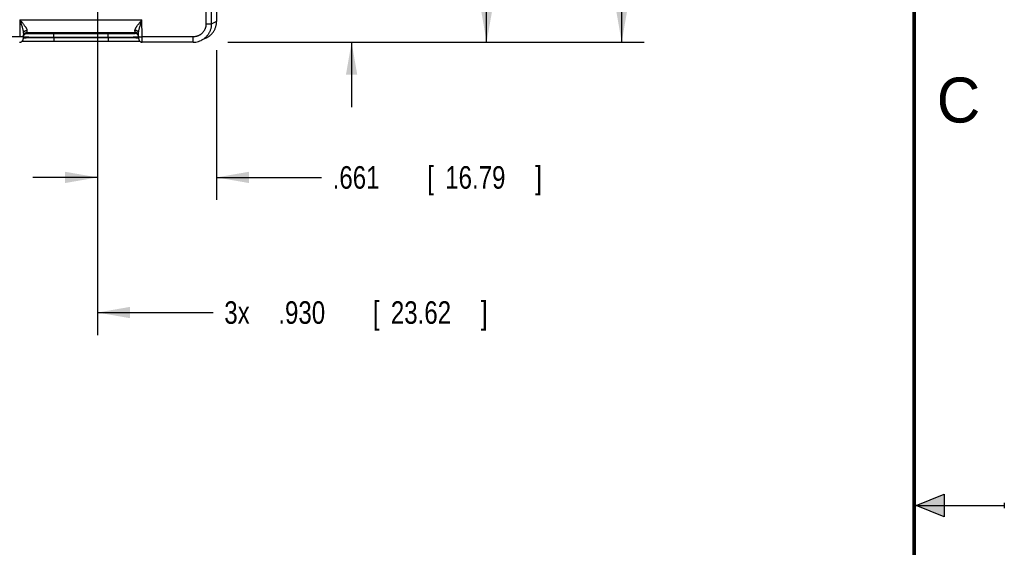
# Model space of a CAD drawing. Header units: inches. Extents: x 0 to 22, y 0 to 17.
# Tile 18 of 30: x 16.5 to 22, y 8.3 to 11.2. Entities that reach past the tile are written whole.
import ezdxf

# ---------------------------------------------------------------- set-up
doc = ezdxf.new("R2010")
doc.units = ezdxf.units.IN
doc.header["$LTSCALE"] = 1.21
doc.header["$MEASUREMENT"] = 0
doc.layers.get('0').update_dxf_attribs({"linetype": 'CONTINUOUS'})
doc.layers.add('DIMENSIONS', color=7, linetype='CONTINUOUS')
doc.styles.get("Standard").update_dxf_attribs({"font": 'txt', "width": 0.8})
doc.dimstyles.new('DIMSTYLE_1', dxfattribs={"dimtxt": 0.125, "dimasz": 0.18, "dimexe": 0.18, "dimexo": 0.0625, "dimgap": 0.09, "dimtad": 0, "dimtih": 1, "dimtoh": 1, "dimdec": 3, "dimzin": 4, "dimdsep": 46, "dimtxsty": 'STANDARD', "dimblk": '_FILLED', "dimblk1": '_FILLED', "dimblk2": '_FILLED', "dimcen": 0.09, "dimadec": 0, "dimazin": 0, "dimtp": 0.001, "dimtm": 0.001, "dimtfac": 1, "dimtdec": 3, "dimtofl": 0, "dimtmove": 0, "dimatfit": 3, "dimldrblk": '_FILLED', "dimfxl": 1, "dimtolj": 1, "dimtzin": 4, "dimarcsym": 0})

# ---------------------------------------------------------------- blocks, each defined once
blk = doc.blocks.new('_FILLED')
at = {"color": 0, "linetype": 'BYBLOCK'}
blk.add_solid([(0, 0), (-1, 0.174), (-1, -0.174)], dxfattribs=at)
blk = doc.blocks.new('*D4')
at = {"layer": 'DIMENSIONS', "color": 2, "linetype": 'CONTINUOUS'}
for p, q in [((16.964, 11.8886), (16.964, 10.1955)), ((17.625, 11.026), (17.625, 10.1955)), ((16.964, 10.3205), (16.604, 10.3205)), ((17.625, 10.3205), (18.2073, 10.3205))]:
    blk.add_line(p, q, dxfattribs=at)
at = {"layer": 'DIMENSIONS', "color": 2, "linetype": 'CONTINUOUS', "xscale": 0.18, "yscale": 0.18, "zscale": 0.18}
blk.add_blockref('_FILLED', (16.964, 10.3205), dxfattribs=at)
at = {"layer": 'DIMENSIONS', "color": 2, "linetype": 'CONTINUOUS', "xscale": 0.18, "yscale": 0.18, "zscale": 0.18, "rotation": 180}
blk.add_blockref('_FILLED', (17.625, 10.3205), dxfattribs=at)
at = {"layer": 'DIMENSIONS', "color": 2, "linetype": 'CONTINUOUS', "width": 0.8}
for s, p in [('[', (18.7948, 10.258)), (']', (19.3948, 10.258)), ('.661', (18.2698, 10.258)), ('16.79', (18.8948, 10.258))]:
    blk.add_text(s, height=0.125, dxfattribs=at).set_placement(p)
blk = doc.blocks.new('*D5')
at = {"layer": 'DIMENSIONS', "color": 2, "linetype": 'CONTINUOUS'}
for p, q in [((18.375, 11.9511), (18.375, 12.3111)), ((17.0265, 11.9511), (18.5, 11.9511)), ((17.6878, 11.0709), (18.5, 11.0709)), ((18.375, 11.0709), (18.375, 10.7109))]:
    blk.add_line(p, q, dxfattribs=at)
at = {"layer": 'DIMENSIONS', "color": 2, "linetype": 'CONTINUOUS', "xscale": 0.18, "yscale": 0.18, "zscale": 0.18}
for p, rotation in [((18.375, 11.9511), 270), ((18.375, 11.0709), 90)]:
    blk.add_blockref('_FILLED', p, dxfattribs=dict(at, rotation=rotation))
at = {"layer": 'DIMENSIONS', "color": 2, "linetype": 'CONTINUOUS', "width": 0.8}
for s, p in [('[', (18.2875, 11.4584)), (']', (18.8875, 11.4584)), ('.880', (17.7625, 11.4584)), ('22.36', (18.3875, 11.4584))]:
    blk.add_text(s, height=0.125, dxfattribs=at).set_placement(p)
blk = doc.blocks.new('*D6')
at = {"layer": 'DIMENSIONS', "color": 2, "linetype": 'CONTINUOUS'}
for p, q in [((16.9085, 13.1061), (19.25, 13.1061)), ((19.125, 13.1061), (19.125, 12.4564)), ((19.125, 11.0709), (19.125, 12.2064)), ((17.6878, 11.0709), (19.25, 11.0709))]:
    blk.add_line(p, q, dxfattribs=at)
at = {"layer": 'DIMENSIONS', "color": 2, "linetype": 'CONTINUOUS', "xscale": 0.18, "yscale": 0.18, "zscale": 0.18}
for p, rotation in [((19.125, 13.1061), 90), ((19.125, 11.0709), 270)]:
    blk.add_blockref('_FILLED', p, dxfattribs=dict(at, rotation=rotation))
at = {"layer": 'DIMENSIONS', "color": 2, "linetype": 'CONTINUOUS', "width": 0.8}
for s, p in [('2.035', (18.5125, 12.2689)), ('[', (19.1375, 12.2689)), ('51.7', (19.2375, 12.2689)), (']', (19.6375, 12.2689))]:
    blk.add_text(s, height=0.125, dxfattribs=at).set_placement(p)
blk = doc.blocks.new('*D10')
at = {"layer": 'DIMENSIONS', "color": 2, "linetype": 'CONTINUOUS'}
for p, q in [((17.7095, 14.5394), (20, 14.5394)), ((19.875, 14.5394), (19.875, 13.6509)), ((19.875, 11.0709), (19.875, 13.4009)), ((17.7152, 11.0709), (20, 11.0709))]:
    blk.add_line(p, q, dxfattribs=at)
at = {"layer": 'DIMENSIONS', "color": 2, "linetype": 'CONTINUOUS', "xscale": 0.18, "yscale": 0.18, "zscale": 0.18}
for p, rotation in [((19.875, 14.5394), 90), ((19.875, 11.0709), 270)]:
    blk.add_blockref('_FILLED', p, dxfattribs=dict(at, rotation=rotation))
at = {"layer": 'DIMENSIONS', "color": 2, "linetype": 'CONTINUOUS', "width": 0.8}
for s, p in [('3.468', (19.2625, 13.4634)), ('[', (19.8875, 13.4634)), ('88.1', (19.9875, 13.4634)), (']', (20.3875, 13.4634))]:
    blk.add_text(s, height=0.125, dxfattribs=at).set_placement(p)
blk = doc.blocks.new('*D12')
at = {"layer": 'DIMENSIONS', "color": 2, "linetype": 'CONTINUOUS'}
for p, q in [((16.034, 11.8886), (16.034, 9.4455)), ((16.964, 11.8886), (16.964, 9.4455)), ((16.034, 9.5705), (15.674, 9.5705)), ((16.964, 9.5705), (17.6055, 9.5705))]:
    blk.add_line(p, q, dxfattribs=at)
at = {"layer": 'DIMENSIONS', "color": 2, "linetype": 'CONTINUOUS', "xscale": 0.18, "yscale": 0.18, "zscale": 0.18}
blk.add_blockref('_FILLED', (16.034, 9.5705), dxfattribs=at)
at = {"layer": 'DIMENSIONS', "color": 2, "linetype": 'CONTINUOUS', "xscale": 0.18, "yscale": 0.18, "zscale": 0.18, "rotation": 180}
blk.add_blockref('_FILLED', (16.964, 9.5705), dxfattribs=at)
at = {"layer": 'DIMENSIONS', "color": 2, "linetype": 'CONTINUOUS', "width": 0.8}
for s, p in [('3x ', (17.668, 9.508)), ('.930', (17.968, 9.508)), ('[', (18.493, 9.508)), ('23.62', (18.593, 9.508)), (']', (19.093, 9.508))]:
    blk.add_text(s, height=0.125, dxfattribs=at).set_placement(p)

msp = doc.modelspace()

# ---------------------------------------------------------------- hatches: boundary and pattern name
at = {"linetype": 'CONTINUOUS'}
msp.add_hatch(color=2, dxfattribs=at).paths.add_polyline_path([(21.6663, 8.5625), (21.6663, 8.4375), (21.51, 8.5)])

# ---------------------------------------------------------------- linework, layer by layer
at = {"color": 7, "linetype": 'CONTINUOUS'}
for p, q in [((17.566, 14.4394), (17.566, 11.1709)), ((17.596, 14.4394), (17.596, 11.1709)), ((17.625, 14.4249), (17.625, 11.1854)), ((16.5333, 11.1948), (16.5317, 11.1009)), ((16.5333, 11.1948), (17.2107, 11.1948)), ((17.2123, 11.1009), (17.2107, 11.1948)), ((17.596, 11.1709), (17.566, 11.1709)), ((17.625, 11.1854), (17.596, 11.1709)), ((16.5317, 11.1009), (16.2823, 11.1009)), ((16.5517, 11.1005), (16.5317, 11.1009)), ((16.552, 11.1203), (16.5515, 11.0905)), ((16.5718, 11.1248), (16.5717, 11.1201)), ((16.5718, 11.1248), (17.1722, 11.1248)), ((16.6809, 11.1209), (16.6813, 11.1209)), ((16.6813, 11.1209), (16.6818, 11.1209)), ((16.6818, 11.1209), (16.6823, 11.121)), ((16.6823, 11.121), (16.6834, 11.121)), ((16.6834, 11.121), (16.6847, 11.1211)), ((16.6847, 11.1211), (16.6869, 11.1211)), ((16.6869, 11.1211), (16.6891, 11.1212)), ((16.6891, 11.1212), (16.6937, 11.1213)), ((16.6937, 11.1213), (16.7009, 11.1214)), ((16.7009, 11.1214), (16.7102, 11.1216)), ((16.7102, 11.1216), (16.7216, 11.1217)), ((16.7216, 11.1217), (16.7355, 11.1218)), ((16.7216, 11.1188), (17.0224, 11.1188)), ((16.7216, 11.0991), (16.7216, 11.1188)), ((16.7355, 11.1218), (16.7526, 11.122)), ((16.7526, 11.122), (16.7702, 11.1221)), ((16.7702, 11.1221), (16.791, 11.1222)), ((16.791, 11.1222), (16.8149, 11.1223)), ((16.8149, 11.1223), (16.842, 11.1223)), ((16.842, 11.1223), (16.8663, 11.1223)), ((16.8663, 11.1223), (16.8909, 11.1223)), ((16.8909, 11.1223), (16.915, 11.1223)), ((16.915, 11.1223), (16.9416, 11.1222)), ((16.9416, 11.1222), (16.9646, 11.1221)), ((16.9646, 11.1221), (16.9844, 11.122)), ((16.9844, 11.122), (17.0011, 11.1219)), ((17.0011, 11.1219), (17.0176, 11.1218)), ((17.0176, 11.1218), (17.0305, 11.1216)), ((17.0224, 11.0991), (17.0224, 11.1188)), ((17.0305, 11.1216), (17.0406, 11.1215)), ((17.0406, 11.1215), (17.0484, 11.1213)), ((17.0484, 11.1213), (17.0534, 11.1212)), ((17.0534, 11.1212), (17.0566, 11.1211)), ((17.0566, 11.1211), (17.0591, 11.1211)), ((17.0591, 11.1211), (17.0606, 11.121)), ((17.0606, 11.121), (17.0614, 11.121)), ((17.0614, 11.121), (17.0621, 11.121)), ((17.0621, 11.121), (17.0626, 11.1209)), ((17.1723, 11.1201), (17.1722, 11.1248)), ((17.1925, 11.0905), (17.192, 11.1203)), ((17.1923, 11.1005), (17.2123, 11.1009)), ((17.496, 11.1009), (17.2123, 11.1009)), ((17.496, 11.0709), (17.496, 11.1009)), ((16.5454, 11.0765), (16.5518, 11.0767)), ((16.5518, 11.0767), (16.561, 11.0768)), ((16.561, 11.0768), (16.5716, 11.0769)), ((16.5716, 11.0769), (16.585, 11.0771)), ((16.585, 11.0771), (16.6016, 11.0772)), ((16.6016, 11.0772), (16.6226, 11.0773)), ((16.6226, 11.0773), (16.6435, 11.0774)), ((16.6435, 11.0774), (16.6683, 11.0775)), ((16.6683, 11.0775), (16.6823, 11.0775)), ((16.6823, 11.0775), (16.7054, 11.0776)), ((16.7054, 11.0776), (17.0224, 11.0776)), ((16.7216, 11.0991), (17.0224, 11.0991)), ((16.7216, 11.0972), (16.7216, 11.0991)), ((16.7216, 11.0972), (17.0224, 11.0972)), ((16.7216, 11.0972), (16.7216, 11.0776)), ((17.0224, 11.0972), (17.0224, 11.0991)), ((17.0224, 11.0972), (17.0224, 11.0776)), ((17.0224, 11.0776), (17.0515, 11.0775)), ((17.0515, 11.0775), (17.0765, 11.0775)), ((17.0765, 11.0775), (17.0975, 11.0774)), ((17.0975, 11.0774), (17.1207, 11.0773)), ((17.1207, 11.0773), (17.1394, 11.0772)), ((17.1394, 11.0772), (17.1579, 11.0771)), ((17.1579, 11.0771), (17.1723, 11.0769)), ((17.1723, 11.0769), (17.1833, 11.0768)), ((17.1833, 11.0768), (17.1919, 11.0767)), ((17.496, 11.0709), (17.2125, 11.0709)), ((17.5697, 11.0959), (17.5406, 11.0814))]:
    msp.add_line(p, q, dxfattribs=at)
at = {"color": 2, "linetype": 'CONTINUOUS'}
for p, q in [((21.51, 8.5), (21.6663, 8.5625)), ((21.6663, 8.5625), (21.6663, 8.4375)), ((21.51, 8.5), (22, 8.5)), ((21.6663, 8.4375), (21.51, 8.5)), ((22, 8.515), (22, 8.485))]:
    msp.add_line(p, q, dxfattribs=at)
at = {"color": 7, "linetype": 'CONTINUOUS', "const_width": 0.02}
msp.add_lwpolyline([(21.5, 0.5), (21.5, 16.5)], dxfattribs=at)
at = {"color": 7, "linetype": 'CONTINUOUS'}
for points in [[(16.6805, 11.1209), (16.6805, 11.1209), (16.6806, 11.1209), (16.6807, 11.1209), (16.6808, 11.1209), (16.6809, 11.1209)], [(17.0626, 11.1209), (17.063, 11.1209), (17.0632, 11.1209), (17.0633, 11.1209), (17.0634, 11.1209), (17.0634, 11.1209), (17.0635, 11.1209), (17.0635, 11.1209)], [(16.5315, 11.0709), (16.5328, 11.0709), (16.5351, 11.0712), (16.5373, 11.0717), (16.5395, 11.0725), (16.5415, 11.0736), (16.5434, 11.0748), (16.5452, 11.0763), (16.5468, 11.0779), (16.5481, 11.0798), (16.5493, 11.0817), (16.5502, 11.0838), (16.5509, 11.086), (16.5513, 11.0883), (16.5515, 11.0905)], [(17.1919, 11.0767), (17.1984, 11.0765), (17.1986, 11.0765)], [(17.1925, 11.0905), (17.1927, 11.0883), (17.1931, 11.086), (17.1938, 11.0838), (17.1947, 11.0817), (17.1959, 11.0798), (17.1973, 11.0779), (17.1988, 11.0763), (17.2006, 11.0748), (17.2025, 11.0736), (17.2046, 11.0725), (17.2067, 11.0717), (17.2089, 11.0712), (17.2112, 11.0709), (17.2125, 11.0709)], [(17.496, 11.0709), (17.5029, 11.0711), (17.5104, 11.0719), (17.5178, 11.0733), (17.5251, 11.0752), (17.5323, 11.0777), (17.5392, 11.0807), (17.5406, 11.0814)]]:
    msp.add_lwpolyline(points, dxfattribs=at)
for points, knots in [([(16.5333, 11.1948), (16.5346, 11.1908), (16.5371, 11.1831), (16.5405, 11.1719), (16.5436, 11.1618), (16.5461, 11.1529), (16.5481, 11.1453), (16.5497, 11.1386), (16.5508, 11.133), (16.5516, 11.1281), (16.552, 11.124), (16.5521, 11.1214), (16.552, 11.1203)], [0, 0, 0, 0, 0.162438, 0.317051, 0.454962, 0.573843, 0.676068, 0.763714, 0.83848, 0.901895, 0.955306, 1, 1, 1, 1]), ([(16.5333, 11.1948), (16.5351, 11.1926), (16.5387, 11.1884), (16.5439, 11.1821), (16.5488, 11.1761), (16.5533, 11.1704), (16.5573, 11.1652), (16.5608, 11.1604), (16.5637, 11.1561), (16.5662, 11.1522), (16.5681, 11.1488), (16.5697, 11.1457), (16.5708, 11.143), (16.5715, 11.1406), (16.572, 11.1385), (16.572, 11.1372), (16.572, 11.1366)], [0, 0, 0, 0, 0.118958, 0.234905, 0.345356, 0.448062, 0.541645, 0.625462, 0.699438, 0.763969, 0.819741, 0.86761, 0.908559, 0.943575, 0.973695, 1, 1, 1, 1]), ([(17.172, 11.1366), (17.172, 11.1372), (17.172, 11.1385), (17.1725, 11.1406), (17.1732, 11.143), (17.1743, 11.1457), (17.1759, 11.1488), (17.1778, 11.1522), (17.1803, 11.1561), (17.1832, 11.1604), (17.1867, 11.1652), (17.1908, 11.1704), (17.1952, 11.1761), (17.2001, 11.1821), (17.2053, 11.1884), (17.2089, 11.1926), (17.2107, 11.1948)], [0, 0, 0, 0, 0.026305, 0.056425, 0.091441, 0.13239, 0.180259, 0.236031, 0.300562, 0.374538, 0.458354, 0.551938, 0.654643, 0.765095, 0.881042, 1, 1, 1, 1]), ([(17.192, 11.1203), (17.192, 11.1214), (17.192, 11.124), (17.1924, 11.1281), (17.1932, 11.133), (17.1943, 11.1386), (17.1959, 11.1453), (17.1979, 11.1529), (17.2004, 11.1618), (17.2035, 11.1719), (17.2069, 11.1831), (17.2094, 11.1908), (17.2107, 11.1948)], [0, 0, 0, 0, 0.044694, 0.098106, 0.161521, 0.236287, 0.323933, 0.426157, 0.545038, 0.682949, 0.837563, 1, 1, 1, 1]), ([(17.566, 11.1709), (17.566, 11.169), (17.5659, 11.1652), (17.5652, 11.1594), (17.564, 11.1538), (17.5623, 11.1482), (17.5602, 11.1428), (17.5577, 11.1376), (17.5547, 11.1326), (17.5514, 11.1279), (17.5476, 11.1234), (17.5435, 11.1193), (17.5391, 11.1156), (17.5343, 11.1122), (17.5294, 11.1092), (17.5241, 11.1067), (17.5187, 11.1046), (17.5132, 11.1029), (17.5075, 11.1018), (17.5018, 11.101), (17.4979, 11.1009), (17.496, 11.1009)], [0, 0, 0, 0, 0.052077, 0.104501, 0.157147, 0.209907, 0.262675, 0.315391, 0.368091, 0.420815, 0.473564, 0.52632, 0.57907, 0.631798, 0.684504, 0.73723, 0.790012, 0.842792, 0.89546, 0.947904, 1, 1, 1, 1]), ([(17.596, 11.1709), (17.596, 11.1684), (17.5959, 11.1634), (17.595, 11.156), (17.5936, 11.1486), (17.5917, 11.1414), (17.5892, 11.1343), (17.5862, 11.1275), (17.5827, 11.1208), (17.5787, 11.1145), (17.5743, 11.1085), (17.5694, 11.1028), (17.5641, 11.0975), (17.5585, 11.0927), (17.5524, 11.0882), (17.5465, 11.0845), (17.5425, 11.0823), (17.5407, 11.0814)], [0, 0, 0, 0, 0.067587, 0.13519, 0.202786, 0.270371, 0.337947, 0.405514, 0.473065, 0.540587, 0.608079, 0.675553, 0.743025, 0.810511, 0.878022, 0.945569, 1, 1, 1, 1]), ([(17.5697, 11.0959), (17.5715, 11.0968), (17.5754, 11.0989), (17.5813, 11.1026), (17.5874, 11.1071), (17.5931, 11.112), (17.5984, 11.1173), (17.6032, 11.1229), (17.6077, 11.129), (17.6117, 11.1353), (17.6152, 11.1419), (17.6182, 11.1488), (17.6207, 11.1559), (17.6226, 11.1631), (17.624, 11.1705), (17.6248, 11.1779), (17.625, 11.1829), (17.625, 11.1854)], [0, 0, 0, 0, 0.05371, 0.121317, 0.18886, 0.256458, 0.324168, 0.391784, 0.45939, 0.527086, 0.594693, 0.66231, 0.730012, 0.797589, 0.865097, 0.932653, 1, 1, 1, 1]), ([(16.5517, 11.1005), (16.5517, 11.1013), (16.5518, 11.1027), (16.5521, 11.1041), (16.5523, 11.1048)], [0, 0, 0, 0, 0.490254, 1, 1, 1, 1]), ([(16.5518, 11.1051), (16.5518, 11.1059), (16.5519, 11.1074), (16.5523, 11.1095), (16.5529, 11.1117), (16.5538, 11.1137), (16.5549, 11.1156), (16.5562, 11.1174), (16.5577, 11.1191), (16.5594, 11.1205), (16.5612, 11.1218), (16.5632, 11.1229), (16.5652, 11.1237), (16.5674, 11.1243), (16.5695, 11.1247), (16.571, 11.1248), (16.5718, 11.1248)], [0, 0, 0, 0, 0.071429, 0.142858, 0.214287, 0.285715, 0.357144, 0.428573, 0.500001, 0.57143, 0.642858, 0.714286, 0.785715, 0.857143, 0.928572, 1, 1, 1, 1]), ([(16.552, 11.1203), (16.552, 11.1209), (16.5521, 11.1221), (16.5526, 11.124), (16.5532, 11.1257), (16.5541, 11.1274), (16.5552, 11.1291), (16.5565, 11.1305), (16.558, 11.1319), (16.5596, 11.1331), (16.5615, 11.1342), (16.5634, 11.135), (16.5655, 11.1357), (16.5676, 11.1362), (16.5698, 11.1365), (16.5713, 11.1366), (16.572, 11.1366)], [0, 0, 0, 0, 0.064816, 0.129985, 0.195836, 0.262657, 0.330674, 0.400048, 0.470863, 0.54313, 0.61679, 0.691722, 0.767748, 0.844645, 0.922156, 1, 1, 1, 1]), ([(16.5523, 11.105), (16.5525, 11.1057), (16.5529, 11.107), (16.5537, 11.109), (16.5548, 11.111), (16.5561, 11.1128), (16.5576, 11.1144), (16.5593, 11.1159), (16.5611, 11.1171), (16.5631, 11.1182), (16.5651, 11.119), (16.5673, 11.1197), (16.5695, 11.12), (16.5709, 11.1201), (16.5717, 11.1201)], [0, 0, 0, 0, 0.078739, 0.162489, 0.246239, 0.329989, 0.413739, 0.49749, 0.581241, 0.664992, 0.748744, 0.832496, 0.916248, 1, 1, 1, 1]), ([(16.5717, 11.1201), (16.5717, 11.12), (16.5724, 11.1201), (16.5732, 11.1199), (16.5751, 11.1199), (16.5774, 11.1197), (16.5805, 11.1197), (16.5843, 11.1196), (16.5887, 11.1195), (16.5937, 11.1194), (16.5993, 11.1193), (16.6055, 11.1193), (16.6122, 11.1192), (16.6194, 11.1191), (16.6272, 11.1191), (16.6353, 11.119), (16.6439, 11.119), (16.6528, 11.1189), (16.662, 11.1189), (16.6716, 11.1189), (16.6813, 11.1188), (16.6913, 11.1188), (16.7013, 11.1188), (16.7115, 11.1188), (16.7183, 11.1188), (16.7216, 11.1188)], [0, 0, 0, 0, 0.002366, 0.009297, 0.020858, 0.037009, 0.057668, 0.08272, 0.112038, 0.145509, 0.182987, 0.224284, 0.269203, 0.31753, 0.369049, 0.423529, 0.480695, 0.540265, 0.601974, 0.665569, 0.73078, 0.79724, 0.864541, 0.93227, 1, 1, 1, 1]), ([(16.572, 11.1366), (16.572, 11.1356), (16.572, 11.1337), (16.5719, 11.1311), (16.5719, 11.1289), (16.5718, 11.1272), (16.5718, 11.126), (16.5718, 11.1252), (16.5718, 11.1249), (16.5718, 11.1248)], [0, 0, 0, 0, 0.256092, 0.476548, 0.65982, 0.804655, 0.910066, 0.97533, 1, 1, 1, 1]), ([(16.872, 11.119), (16.8679, 11.119), (16.8597, 11.119), (16.8475, 11.119), (16.8353, 11.119), (16.8232, 11.119), (16.8113, 11.119), (16.7996, 11.1191), (16.7883, 11.1191), (16.7772, 11.1192), (16.7666, 11.1192), (16.7564, 11.1193), (16.7467, 11.1194), (16.7375, 11.1194), (16.7289, 11.1195), (16.7208, 11.1196), (16.7134, 11.1197), (16.7066, 11.1198), (16.7005, 11.1199), (16.6952, 11.1199), (16.6905, 11.1201), (16.6866, 11.1201), (16.6835, 11.1203), (16.6809, 11.1203), (16.6797, 11.1206), (16.6784, 11.1203), (16.6784, 11.121), (16.6795, 11.1207), (16.6801, 11.1208), (16.6805, 11.1209)], [0, 0, 0, 0, 0.062671, 0.125411, 0.187871, 0.249707, 0.310588, 0.37019, 0.428228, 0.48449, 0.538767, 0.59085, 0.640513, 0.687533, 0.731716, 0.772888, 0.810877, 0.84553, 0.876707, 0.904271, 0.928113, 0.94814, 0.964262, 0.976419, 0.984567, 0.988677, 0.989231, 0.99333, 1, 1, 1, 1]), ([(16.6808, 11.1209), (16.6815, 11.121), (16.6835, 11.121), (16.6866, 11.1212), (16.6905, 11.1212), (16.6951, 11.1213), (16.7005, 11.1214), (16.7066, 11.1215), (16.7134, 11.1216), (16.7208, 11.1217), (16.7271, 11.1218), (16.7309, 11.1218), (16.732, 11.1218)], [0, 0, 0, 0, 0.046429, 0.108003, 0.184504, 0.275592, 0.380893, 0.500004, 0.632402, 0.777541, 0.934849, 1, 1, 1, 1]), ([(16.732, 11.1218), (16.7338, 11.1218), (16.7386, 11.1219), (16.7467, 11.1219), (16.7564, 11.122), (16.7666, 11.1221), (16.7772, 11.1221), (16.7882, 11.1222), (16.7996, 11.1222), (16.8112, 11.1222), (16.8231, 11.1223), (16.8352, 11.1223), (16.8475, 11.1223), (16.8588, 11.1223), (16.866, 11.1223), (16.8692, 11.1223)], [0, 0, 0, 0, 0.038743, 0.105885, 0.176802, 0.251174, 0.328677, 0.409016, 0.491902, 0.577038, 0.664015, 0.752361, 0.841596, 0.931227, 1, 1, 1, 1]), ([(17.0635, 11.1209), (17.0639, 11.1208), (17.0645, 11.1207), (17.0656, 11.121), (17.0656, 11.1203), (17.0643, 11.1206), (17.0631, 11.1203), (17.0605, 11.1203), (17.0575, 11.1201), (17.0535, 11.1201), (17.0489, 11.1199), (17.0435, 11.1199), (17.0374, 11.1198), (17.0306, 11.1197), (17.0232, 11.1196), (17.0151, 11.1195), (17.0065, 11.1194), (16.9973, 11.1194), (16.9876, 11.1193), (16.9774, 11.1192), (16.9668, 11.1192), (16.9558, 11.1191), (16.9444, 11.1191), (16.9328, 11.119), (16.9209, 11.119), (16.9088, 11.119), (16.8966, 11.119), (16.8843, 11.119), (16.8761, 11.119), (16.872, 11.119)], [0, 0, 0, 0, 0.006666, 0.010775, 0.011329, 0.015428, 0.023567, 0.035717, 0.05183, 0.071849, 0.095685, 0.123241, 0.15441, 0.189057, 0.227037, 0.268202, 0.31238, 0.359394, 0.409051, 0.461128, 0.515397, 0.571652, 0.629691, 0.689305, 0.750208, 0.812069, 0.874554, 0.937315, 1, 1, 1, 1]), ([(16.8752, 11.1223), (16.8782, 11.1223), (16.8853, 11.1223), (16.8965, 11.1223), (16.9088, 11.1223), (16.9208, 11.1223), (16.9327, 11.1222), (16.9444, 11.1222), (16.9558, 11.1222), (16.9668, 11.1221), (16.9774, 11.1221), (16.9876, 11.122), (16.9973, 11.1219), (17.0055, 11.1219), (17.0105, 11.1218), (17.0124, 11.1218)], [0, 0, 0, 0, 0.066353, 0.155895, 0.245037, 0.333288, 0.420177, 0.50524, 0.588072, 0.668367, 0.745831, 0.820162, 0.89104, 0.958147, 1, 1, 1, 1]), ([(17.0124, 11.1218), (17.0134, 11.1218), (17.017, 11.1218), (17.0232, 11.1217), (17.0306, 11.1216), (17.0374, 11.1215), (17.0435, 11.1214), (17.0489, 11.1213), (17.0535, 11.1212), (17.0574, 11.1212), (17.0605, 11.121), (17.0625, 11.121), (17.0632, 11.1209)], [0, 0, 0, 0, 0.05724, 0.215863, 0.362221, 0.495729, 0.615844, 0.722038, 0.813895, 0.891051, 0.953162, 1, 1, 1, 1]), ([(17.0224, 11.1188), (17.0258, 11.1188), (17.0325, 11.1188), (17.0427, 11.1188), (17.0527, 11.1188), (17.0627, 11.1188), (17.0724, 11.1189), (17.082, 11.1189), (17.0912, 11.1189), (17.1001, 11.119), (17.1087, 11.119), (17.1168, 11.1191), (17.1246, 11.1191), (17.1318, 11.1192), (17.1385, 11.1193), (17.1447, 11.1193), (17.1503, 11.1194), (17.1553, 11.1195), (17.1597, 11.1196), (17.1635, 11.1197), (17.1666, 11.1197), (17.1689, 11.1199), (17.1708, 11.1199), (17.1716, 11.1201), (17.1723, 11.12), (17.1723, 11.1201)], [0, 0, 0, 0, 0.067728, 0.135453, 0.202748, 0.269201, 0.334409, 0.398003, 0.459713, 0.519285, 0.576452, 0.630933, 0.682453, 0.730781, 0.775701, 0.816999, 0.854478, 0.887951, 0.91727, 0.942323, 0.962986, 0.97914, 0.990702, 0.997634, 1, 1, 1, 1]), ([(17.192, 11.1203), (17.192, 11.1209), (17.1919, 11.1221), (17.1915, 11.124), (17.1908, 11.1257), (17.1899, 11.1274), (17.1888, 11.1291), (17.1875, 11.1305), (17.186, 11.1319), (17.1844, 11.1331), (17.1825, 11.1342), (17.1806, 11.135), (17.1785, 11.1357), (17.1764, 11.1362), (17.1742, 11.1365), (17.1727, 11.1366), (17.172, 11.1366)], [0, 0, 0, 0, 0.064818, 0.129988, 0.19584, 0.262662, 0.33068, 0.400054, 0.470869, 0.543136, 0.616796, 0.691728, 0.767752, 0.844648, 0.922158, 1, 1, 1, 1]), ([(17.1722, 11.1248), (17.1722, 11.1249), (17.1722, 11.1252), (17.1722, 11.126), (17.1722, 11.1272), (17.1721, 11.1289), (17.1721, 11.1311), (17.172, 11.1337), (17.172, 11.1356), (17.172, 11.1366)], [0, 0, 0, 0, 0.02467, 0.089934, 0.195345, 0.34018, 0.523452, 0.743911, 1, 1, 1, 1]), ([(17.1922, 11.1051), (17.1922, 11.1059), (17.1921, 11.1074), (17.1917, 11.1095), (17.1911, 11.1117), (17.1902, 11.1137), (17.1891, 11.1156), (17.1878, 11.1174), (17.1863, 11.1191), (17.1846, 11.1205), (17.1828, 11.1218), (17.1808, 11.1229), (17.1788, 11.1237), (17.1767, 11.1243), (17.1745, 11.1247), (17.173, 11.1248), (17.1722, 11.1248)], [0, 0, 0, 0, 0.071429, 0.142858, 0.214286, 0.285715, 0.357144, 0.428572, 0.500001, 0.571429, 0.642858, 0.714286, 0.785715, 0.857143, 0.928572, 1, 1, 1, 1]), ([(17.1917, 11.105), (17.1916, 11.1057), (17.1911, 11.107), (17.1903, 11.109), (17.1892, 11.111), (17.1879, 11.1128), (17.1864, 11.1144), (17.1847, 11.1159), (17.1829, 11.1171), (17.1809, 11.1182), (17.1789, 11.119), (17.1767, 11.1197), (17.1745, 11.12), (17.1731, 11.1201), (17.1723, 11.1201)], [0, 0, 0, 0, 0.078739, 0.162489, 0.246239, 0.329989, 0.413739, 0.49749, 0.581241, 0.664992, 0.748744, 0.832496, 0.916248, 1, 1, 1, 1]), ([(17.1923, 11.1005), (17.1923, 11.1013), (17.1922, 11.1027), (17.1919, 11.1041), (17.1918, 11.1048)], [0, 0, 0, 0, 0.490254, 1, 1, 1, 1]), ([(17.2125, 11.0709), (17.2125, 11.0709), (17.2125, 11.0712), (17.2125, 11.0714), (17.2125, 11.0723), (17.2125, 11.0732), (17.2125, 11.0744), (17.2125, 11.0759), (17.2125, 11.0777), (17.2124, 11.0797), (17.2124, 11.0818), (17.2124, 11.0842), (17.2124, 11.0867), (17.2124, 11.0894), (17.2124, 11.0922), (17.2124, 11.095), (17.2123, 11.098), (17.2123, 11.0999), (17.2123, 11.1009)], [0, 0, 0, 0, 0.003976, 0.017704, 0.041008, 0.073664, 0.115355, 0.165674, 0.224126, 0.290143, 0.363085, 0.442237, 0.526821, 0.615996, 0.70885, 0.804441, 0.901814, 1, 1, 1, 1]), ([(16.552, 11.1004), (16.5526, 11.1005), (16.5533, 11.1002), (16.5552, 11.1003), (16.5577, 11.1002), (16.5609, 11.1001), (16.5649, 11.1001), (16.5694, 11.1), (16.5747, 11.0999), (16.5805, 11.0999), (16.587, 11.0998), (16.594, 11.0997), (16.6016, 11.0997), (16.6097, 11.0996), (16.6183, 11.0996), (16.6273, 11.0995), (16.6367, 11.0994), (16.6465, 11.0994), (16.6567, 11.0994), (16.667, 11.0993), (16.6777, 11.0993), (16.6885, 11.0992), (16.6995, 11.0992), (16.7105, 11.0992), (16.7179, 11.0992), (16.7216, 11.0991)], [0, 0, 0, 0, 0.006443, 0.017141, 0.032048, 0.051099, 0.074213, 0.101288, 0.132201, 0.166816, 0.204985, 0.246549, 0.291334, 0.33915, 0.389795, 0.443059, 0.498717, 0.556538, 0.616272, 0.677661, 0.740437, 0.804334, 0.869081, 0.934401, 1, 1, 1, 1]), ([(16.552, 11.0956), (16.5525, 11.0956), (16.5532, 11.0958), (16.5552, 11.0958), (16.5576, 11.0959), (16.5609, 11.096), (16.5648, 11.0961), (16.5694, 11.0962), (16.5746, 11.0963), (16.5805, 11.0964), (16.5869, 11.0964), (16.594, 11.0965), (16.6016, 11.0966), (16.6097, 11.0967), (16.6182, 11.0967), (16.6273, 11.0968), (16.6367, 11.0969), (16.6465, 11.0969), (16.6566, 11.097), (16.667, 11.097), (16.6776, 11.0971), (16.6885, 11.0971), (16.6994, 11.0972), (16.7105, 11.0972), (16.7179, 11.0972), (16.7216, 11.0972)], [0, 0, 0, 0, 0.006463, 0.017176, 0.032096, 0.051158, 0.074279, 0.101356, 0.13227, 0.166885, 0.205052, 0.24661, 0.291383, 0.339187, 0.389823, 0.443079, 0.498733, 0.556548, 0.616278, 0.677666, 0.740447, 0.80435, 0.869098, 0.934411, 1, 1, 1, 1]), ([(17.0224, 11.0991), (17.0261, 11.0992), (17.0335, 11.0992), (17.0445, 11.0992), (17.0555, 11.0992), (17.0663, 11.0993), (17.077, 11.0993), (17.0873, 11.0994), (17.0975, 11.0994), (17.1073, 11.0994), (17.1167, 11.0995), (17.1257, 11.0996), (17.1343, 11.0996), (17.1424, 11.0997), (17.15, 11.0997), (17.157, 11.0998), (17.1635, 11.0999), (17.1693, 11.0999), (17.1746, 11.1), (17.1792, 11.1001), (17.1831, 11.1001), (17.1863, 11.1002), (17.1888, 11.1003), (17.1907, 11.1002), (17.1915, 11.1005), (17.192, 11.1004)], [0, 0, 0, 0, 0.065596, 0.13091, 0.195649, 0.259536, 0.322301, 0.38368, 0.443405, 0.501215, 0.556863, 0.610118, 0.66076, 0.708579, 0.753372, 0.794948, 0.833132, 0.86776, 0.898684, 0.925767, 0.948888, 0.967945, 0.982856, 0.993556, 1, 1, 1, 1]), ([(17.0224, 11.0972), (17.0261, 11.0972), (17.0335, 11.0972), (17.0446, 11.0972), (17.0555, 11.0971), (17.0664, 11.0971), (17.077, 11.097), (17.0874, 11.097), (17.0975, 11.0969), (17.1073, 11.0969), (17.1167, 11.0968), (17.1258, 11.0967), (17.1343, 11.0967), (17.1424, 11.0966), (17.15, 11.0965), (17.1571, 11.0964), (17.1635, 11.0964), (17.1694, 11.0963), (17.1746, 11.0962), (17.1792, 11.0961), (17.1831, 11.096), (17.1864, 11.0959), (17.1888, 11.0958), (17.1908, 11.0958), (17.1915, 11.0956), (17.192, 11.0956)], [0, 0, 0, 0, 0.065586, 0.130894, 0.195634, 0.259527, 0.322299, 0.383676, 0.443395, 0.501198, 0.556841, 0.61009, 0.660722, 0.708529, 0.753312, 0.794882, 0.833063, 0.867691, 0.898616, 0.925702, 0.94883, 0.967897, 0.982821, 0.993536, 1, 1, 1, 1])]:
    msp.add_open_spline(points, degree=3, knots=knots, dxfattribs=at)
for points in [[(16.5523, 11.1048), (16.5523, 11.1049), (16.5523, 11.1049), (16.5523, 11.105)], [(16.6805, 11.1209), (16.6806, 11.1209), (16.6807, 11.1209), (16.6808, 11.1209)], [(16.8692, 11.1223), (16.8701, 11.1223), (16.8711, 11.1223), (16.872, 11.1223)], [(16.872, 11.1223), (16.8731, 11.1223), (16.8741, 11.1223), (16.8752, 11.1223)], [(17.0632, 11.1209), (17.0633, 11.1209), (17.0634, 11.1209), (17.0635, 11.1209)], [(17.1918, 11.1048), (17.1917, 11.1049), (17.1917, 11.1049), (17.1917, 11.105)], [(16.5516, 11.0956), (16.5516, 11.0957), (16.5518, 11.0957), (16.552, 11.0956)], [(16.5517, 11.1005), (16.5517, 11.1003), (16.5519, 11.1004), (16.552, 11.1004)], [(17.192, 11.1004), (17.1921, 11.1004), (17.1923, 11.1003), (17.1923, 11.1005)], [(17.192, 11.0956), (17.1922, 11.0957), (17.1924, 11.0957), (17.1924, 11.0956)]]:
    msp.add_open_spline(points, degree=3, dxfattribs=at)

# ---------------------------------------------------------------- texts
at = {"color": 2, "linetype": 'CONTINUOUS'}
msp.add_text('C', height=0.25, dxfattribs=at).set_placement((21.625, 10.625))

# ---------------------------------------------------------------- dimensions: what is measured, and where the dimension line sits
at = {"layer": 'DIMENSIONS', "color": 2, "linetype": 'CONTINUOUS'}
for base, p1, p2, angle, picture, middle in [((19.875, 14.53936), (17.7152, 11.07089), (17.70952, 14.53936), 90, '*D10', (19.875, 13.52589)), ((19.125, 13.1061), (17.6878, 11.0709), (16.9085, 13.1061), 90, '*D6', (19.125, 12.3314)), ((18.375, 11.9511), (17.6878, 11.0709), (17.0265, 11.9511), 90, '*D5', (18.375, 11.5209)), ((16.964, 10.3205), (17.625, 11.026), (16.964, 11.8886), 180, '*D4', (18.8823, 10.3205))]:
    dim = msp.add_linear_dim(base=base, p1=p1, p2=p2, angle=angle, dimstyle='DIMSTYLE_1', dxfattribs=at)
    dim.commit()
    dim.dimension.update_dxf_attribs({"geometry": picture, "text_midpoint": middle, "dimtype": 160})
dim = msp.add_linear_dim(base=(16.964, 9.5705), p1=(16.034, 11.8886), p2=(16.964, 11.8886), text='3x <>', dimstyle='DIMSTYLE_1', dxfattribs=at)
dim.commit()
dim.dimension.update_dxf_attribs({"geometry": '*D12', "text_midpoint": (18.4305, 9.5705), "dimtype": 160})

doc.saveas('drawing.dxf')
